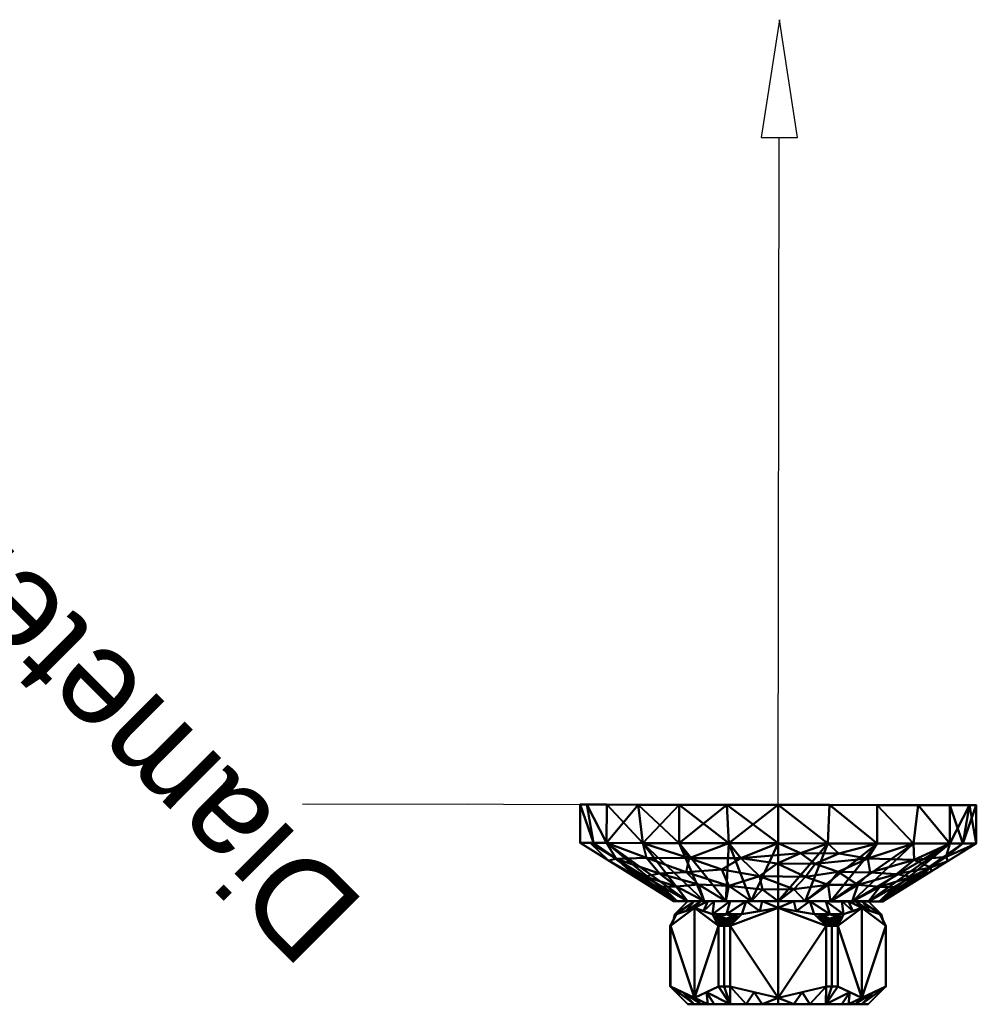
# Model space of a CAD drawing. Header units: millimetres. Extents: x -206 to 140, y -177 to 122.
# Tile 256 of 256: x -43 to 106, y -31 to 122. Entities that reach past the tile are written whole.
import ezdxf

# ---------------------------------------------------------------- set-up
doc = ezdxf.new("R2010")
doc.units = ezdxf.units.MM
doc.layers.add('A-GENM', color=13, linetype='Continuous', lineweight=30)
doc.styles.add('Arial', font='arial.ttf', dxfattribs={"height": 14.6304})

# ---------------------------------------------------------------- blocks, each defined once
blk = doc.blocks.new('MODEL - MODEL-3833-View 1')
at = {"layer": 'A-GENM', "lineweight": 40}
mesh = blk.add_polyface(dxfattribs=at)
corners = [(105.77, 50.09), (105.78, 56.05), (104.73, 56.05, 7.96), (101.66, 56.06, 15.38), (96.77, 56.06, 21.75), (90.4, 56.08, 26.64), (82.98, 56.09, 29.71), (75.02, 56.1, 30.76), (67.06, 56.11, 29.71), (59.65, 56.12, 26.64), (53.28, 56.13, 21.75), (48.39, 56.14, 15.38), (45.32, 56.15, 7.96), (44.27, 56.15), (44.26, 50.18), (48.38, 50.18, 15.38), (59.64, 50.16, 26.64), (75.01, 50.13, 30.76), (90.39, 50.11, 26.64), (101.65, 50.09, 15.38), (46.32, 50.18, 7.69), (67.33, 50.15, 28.7), (54.01, 50.17, 21.01), (96.02, 50.1, 21.01), (103.71, 50.09, 7.69), (82.7, 50.12, 28.7)]
mesh.append_faces([[corners[k] for k in face] for face in [(20, 13, 14), (2, 0, 1)]], dxfattribs={"vtx0": -1})
mesh.append_faces([[corners[k] for k in face] for face in [(9, 21, 8), (22, 11, 15), (21, 9, 16), (23, 5, 18), (13, 20, 12), (11, 22, 10), (3, 24, 2), (25, 7, 17), (24, 3, 19), (7, 25, 6), (5, 23, 4)]], dxfattribs={"vtx0": -1, "vtx1": -1})
mesh.append_faces([[corners[k] for k in face] for face in [(15, 11, 12), (19, 3, 4), (18, 5, 6)]], dxfattribs={"vtx0": -1, "vtx2": -1})
mesh.append_faces([[corners[k] for k in face] for face in [(7, 8, 17), (9, 10, 16), (20, 15, 12), (23, 19, 4), (22, 16, 10), (21, 17, 8), (24, 0, 2), (25, 18, 6)]], dxfattribs={"vtx1": -1, "vtx2": -1})
mesh = blk.add_polyface(dxfattribs=at)
corners = [(105.77, 50.09), (101.65, 50.1, -15.38), (90.39, 50.11, -26.64), (75.01, 50.13, -30.76), (59.64, 50.16, -26.64), (48.38, 50.18, -15.38), (44.26, 50.18), (44.27, 56.15), (45.32, 56.15, -7.96), (48.39, 56.14, -15.38), (53.28, 56.13, -21.75), (59.65, 56.12, -26.64), (67.06, 56.11, -29.71), (75.02, 56.1, -30.76), (82.98, 56.09, -29.71), (90.4, 56.08, -26.64), (96.77, 56.06, -21.75), (101.66, 56.06, -15.38), (104.73, 56.05, -7.96), (105.78, 56.05), (103.71, 50.09, -7.69), (82.7, 50.12, -28.7), (96.02, 50.1, -21.01), (67.33, 50.15, -28.7), (54.01, 50.17, -21.01), (46.32, 50.18, -7.69)]
mesh.append_faces([[corners[k] for k in face] for face in [(20, 19, 0)]], dxfattribs={"vtx0": -1})
mesh.append_faces([[corners[k] for k in face] for face in [(15, 2, 14), (2, 15, 22), (19, 20, 18), (24, 11, 4), (13, 23, 12), (23, 13, 3), (11, 24, 10), (8, 25, 7)]], dxfattribs={"vtx0": -1, "vtx1": -1})
mesh.append_faces([[corners[k] for k in face] for face in [(1, 17, 18), (13, 21, 3), (14, 2, 21), (16, 1, 22), (4, 11, 12), (5, 9, 10), (5, 8, 9), (8, 5, 25)]], dxfattribs={"vtx0": -1, "vtx2": -1})
mesh.append_faces([[corners[k] for k in face] for face in [(6, 7, 25)]], dxfattribs={"vtx1": -1})
mesh.append_faces([[corners[k] for k in face] for face in [(13, 14, 21), (16, 17, 1), (23, 4, 12), (15, 16, 22), (24, 5, 10), (20, 1, 18)]], dxfattribs={"vtx1": -1, "vtx2": -1})
mesh = blk.add_polyface(dxfattribs=at)
corners = [(44.27, 56.15), (45.32, 56.15, 7.96), (48.39, 56.14, 15.38), (53.28, 56.13, 21.75), (59.65, 56.12, 26.64), (67.06, 56.11, 29.71), (75.02, 56.1, 30.76), (82.98, 56.09, 29.71), (90.4, 56.08, 26.64), (96.77, 56.06, 21.75), (101.66, 56.06, 15.38), (104.73, 56.05, 7.96), (105.78, 56.05), (104.73, 56.05, -7.96), (101.66, 56.06, -15.38), (96.77, 56.06, -21.75), (90.4, 56.08, -26.64), (82.98, 56.09, -29.71), (75.02, 56.1, -30.76), (67.06, 56.11, -29.71), (59.65, 56.12, -26.64), (53.28, 56.13, -21.75), (48.39, 56.14, -15.38), (45.32, 56.15, -7.96)]
mesh.append_faces([[corners[k] for k in face] for face in [(18, 16, 17), (4, 2, 3), (10, 8, 9)]], dxfattribs={"vtx0": -1})
mesh.append_faces([[corners[k] for k in face] for face in [(19, 22, 18), (16, 18, 15), (7, 2, 6), (8, 10, 7)]], dxfattribs={"vtx0": -1, "vtx1": -1})
mesh.append_faces([[corners[k] for k in face] for face in [(10, 18, 22), (12, 14, 18), (22, 2, 7), (4, 6, 2), (7, 10, 22)]], dxfattribs={"vtx0": -1, "vtx1": -1, "vtx2": -1})
mesh.append_faces([[corners[k] for k in face] for face in [(19, 21, 22), (18, 14, 15), (18, 11, 12)]], dxfattribs={"vtx0": -1, "vtx2": -1})
mesh.append_faces([[corners[k] for k in face] for face in [(13, 14, 12), (0, 1, 23)]], dxfattribs={"vtx1": -1})
mesh.append_faces([[corners[k] for k in face] for face in [(10, 11, 18)]], dxfattribs={"vtx1": -1, "vtx2": -1})
mesh.append_faces([[corners[k] for k in face] for face in [(22, 23, 1, 2)]], dxfattribs={"vtx1": -1, "vtx3": -1})
mesh.append_faces([[corners[k] for k in face] for face in [(19, 20, 21), (4, 5, 6)]], dxfattribs={"vtx2": -1})
mesh = blk.add_polyface(dxfattribs=at)
corners = [(91.24, 41.11), (90.69, 41.11, -4.2), (89.06, 41.11, -8.12), (86.48, 41.11, -11.48), (83.12, 41.12, -14.06), (79.2, 41.13, -15.69), (75, 41.13, -16.24), (70.8, 41.14, -15.69), (66.88, 41.15, -14.06), (63.52, 41.15, -11.48), (60.94, 41.16, -8.12), (59.31, 41.16, -4.2), (58.76, 41.16), (44.26, 50.18), (48.38, 50.18, -15.38), (59.64, 50.16, -26.64), (75.01, 50.13, -30.76), (90.39, 50.11, -26.64), (101.65, 50.1, -15.38), (105.77, 50.09), (60.71, 45.66, -18.65), (89.3, 45.61, -18.65), (48.66, 47.44), (101.36, 47.36), (54.31, 44.97, -8.51), (95.7, 44.91, -8.51), (72.13, 45.04, -22.35), (82.77, 43.68, -18.84), (59.2, 43.44, -12.12), (90.81, 43.39, -12.12), (67.36, 43.51, -18.54), (80.74, 46.92, -24.93), (53.71, 44.3), (96.3, 44.23), (77.46, 43.01, -19.12), (72.56, 42.95, -19), (79.24, 44.94, -21.99), (84.34, 45.7, -21.71), (88.95, 47.79, -23.14), (96.12, 47.56, -16.26), (101.11, 48.03, -8.44), (45.83, 50.18, -5.86), (49.87, 47.73, -9.3), (54.55, 47.89, -17.74), (56.24, 42.73), (55.46, 43.51, -4.37), (93.77, 42.67), (94.55, 43.45, -4.37), (82.7, 50.12, -28.7), (78.49, 48.58, -28.05), (69.21, 47.85, -26.43), (74.85, 47.02, -25.74), (84.42, 48.56, -26.63), (61.2, 47.83, -23.19), (66.27, 46.07, -22.54), (52.68, 45.16, -3.96), (51.19, 45.87), (97.34, 45.09, -3.96), (98.67, 46.4, -7.37), (98.83, 45.8), (57.05, 43.36, -8.29), (92.96, 43.3, -8.29), (56.61, 45.42, -13.95), (93.41, 45.36, -13.95), (87.38, 43.67, -16.18), (62.65, 43.71, -16.18), (96.02, 50.1, -21.01), (103.71, 50.09, -7.69), (54.01, 50.17, -21.01), (67.33, 50.15, -28.7)]
mesh.append_faces([[corners[k] for k in face] for face in [(41, 22, 13)]], dxfattribs={"vtx0": -1})
mesh.append_faces([[corners[k] for k in face] for face in [(17, 52, 48), (6, 34, 5), (23, 40, 19), (32, 45, 44), (48, 49, 16), (2, 61, 1), (15, 53, 68)]], dxfattribs={"vtx0": -1, "vtx1": -1})
mesh.append_faces([[corners[k] for k in face] for face in [(39, 38, 66), (26, 30, 54), (18, 40, 39), (42, 55, 22), (1, 61, 47), (31, 51, 49), (31, 37, 36), (28, 60, 24), (43, 68, 53), (47, 57, 33), (7, 30, 35), (20, 30, 65), (25, 47, 61), (25, 29, 63), (14, 43, 42), (26, 36, 34), (8, 65, 30), (53, 50, 54), (45, 32, 55), (60, 45, 24), (34, 27, 5), (62, 65, 28), (64, 29, 3), (37, 21, 64), (31, 38, 37), (51, 50, 49), (27, 34, 36), (55, 24, 45), (57, 47, 25), (26, 34, 35), (6, 35, 34), (26, 35, 30), (37, 64, 27), (51, 31, 36), (36, 37, 27), (21, 37, 38), (39, 21, 38), (52, 49, 48), (64, 21, 63), (58, 57, 25), (58, 63, 39), (41, 42, 22), (62, 28, 24), (24, 42, 62), (53, 20, 43), (45, 11, 44), (29, 25, 61), (47, 46, 1), (50, 16, 49), (38, 31, 52), (51, 26, 50), (26, 51, 36), (49, 52, 31), (38, 52, 17), (20, 53, 54), (69, 50, 53), (20, 54, 30), (54, 50, 26), (24, 55, 42), (40, 23, 58), (58, 59, 57), (40, 58, 39), (45, 60, 11), (60, 28, 10), (61, 2, 29), (62, 43, 20), (43, 62, 42), (25, 63, 58), (63, 21, 39), (27, 64, 4), (29, 64, 63), (20, 65, 62), (9, 28, 65)]], dxfattribs={"vtx0": -1, "vtx1": -1, "vtx2": -1})
mesh.append_faces([[corners[k] for k in face] for face in [(27, 4, 5), (29, 2, 3), (38, 17, 66), (64, 3, 4), (42, 41, 14), (60, 10, 11), (47, 33, 46), (55, 32, 56), (40, 18, 67), (43, 14, 68)]], dxfattribs={"vtx0": -1, "vtx2": -1})
mesh.append_faces([[corners[k] for k in face] for face in [(12, 44, 11)]], dxfattribs={"vtx1": -1})
mesh.append_faces([[corners[k] for k in face] for face in [(7, 8, 30), (9, 10, 28), (6, 7, 35), (67, 19, 40), (8, 9, 65), (15, 69, 53), (69, 16, 50), (56, 22, 55), (23, 59, 58), (59, 33, 57), (66, 18, 39)]], dxfattribs={"vtx1": -1, "vtx2": -1})
mesh.append_faces([[corners[k] for k in face] for face in [(46, 0, 1)]], dxfattribs={"vtx2": -1})
mesh = blk.add_polyface(dxfattribs=at)
corners = [(91.24, 41.11), (105.77, 50.09), (101.65, 50.09, 15.38), (90.39, 50.11, 26.64), (75.01, 50.13, 30.76), (59.64, 50.16, 26.64), (48.38, 50.18, 15.38), (44.26, 50.18), (58.76, 41.16), (59.31, 41.16, 4.2), (60.94, 41.16, 8.12), (63.52, 41.15, 11.48), (66.88, 41.15, 14.06), (70.8, 41.14, 15.69), (75, 41.13, 16.24), (79.2, 41.13, 15.69), (83.12, 41.12, 14.06), (86.48, 41.11, 11.48), (89.06, 41.11, 8.12), (90.69, 41.11, 4.2), (46.32, 50.18, 7.69), (54.01, 50.17, 21.01), (67.33, 50.15, 28.7), (82.7, 50.12, 28.7), (96.02, 50.1, 21.01), (103.71, 50.09, 7.69)]
mesh.append_faces([[corners[k] for k in face] for face in [(8, 20, 7), (25, 0, 1)]], dxfattribs={"vtx0": -1})
mesh.append_faces([[corners[k] for k in face] for face in [(17, 24, 16), (0, 25, 19), (4, 14, 23), (18, 2, 17)]], dxfattribs={"vtx0": -1, "vtx1": -1})
mesh.append_faces([[corners[k] for k in face] for face in [(17, 2, 24), (22, 12, 13), (10, 21, 6), (21, 10, 11), (20, 8, 9), (5, 11, 12), (4, 13, 14), (12, 22, 5), (9, 6, 20), (11, 5, 21), (3, 15, 16), (13, 4, 22), (2, 18, 19), (15, 3, 23)]], dxfattribs={"vtx0": -1, "vtx2": -1})
mesh.append_faces([[corners[k] for k in face] for face in [(9, 10, 6), (24, 3, 16), (25, 2, 19), (14, 15, 23)]], dxfattribs={"vtx1": -1, "vtx2": -1})
mesh = blk.add_polyface(dxfattribs=at)
corners = [(58.28, 27.88, -1.04), (58.28, 37.34, -1.04), (59.2, 39.11, -2.63), (62.01, 40.13, -7.5), (64.82, 39.11, -12.37), (65.74, 37.34, -13.96), (65.74, 27.88, -13.96), (62.01, 26.13, -7.5)]
mesh.append_faces([[corners[k] for k in face] for face in [(1, 7, 0)]], dxfattribs={"vtx0": -1})
mesh.append_faces([[corners[k] for k in face] for face in [(5, 7, 3), (1, 3, 7)]], dxfattribs={"vtx0": -1, "vtx1": -1, "vtx2": -1})
mesh.append_faces([[corners[k] for k in face] for face in [(6, 7, 5), (2, 3, 1)]], dxfattribs={"vtx1": -1})
mesh.append_faces([[corners[k] for k in face] for face in [(3, 4, 5)]], dxfattribs={"vtx2": -1})
mesh = blk.add_polyface(dxfattribs=at)
corners = [(65.74, 27.88, 13.96), (65.74, 37.34, 13.96), (64.82, 39.11, 12.37), (62.01, 40.13, 7.5), (59.2, 39.11, 2.63), (58.28, 37.34, 1.04), (58.28, 27.88, 1.04), (62.01, 26.13, 7.5)]
mesh.append_faces([[corners[k] for k in face] for face in [(1, 7, 0)]], dxfattribs={"vtx0": -1})
mesh.append_faces([[corners[k] for k in face] for face in [(5, 7, 3), (1, 3, 7)]], dxfattribs={"vtx0": -1, "vtx1": -1, "vtx2": -1})
mesh.append_faces([[corners[k] for k in face] for face in [(6, 7, 5), (2, 3, 1)]], dxfattribs={"vtx1": -1})
mesh.append_faces([[corners[k] for k in face] for face in [(3, 4, 5)]], dxfattribs={"vtx2": -1})
mesh = blk.add_polyface(dxfattribs=at)
corners = [(58.76, 41.16), (59.31, 41.16, -4.2), (60.94, 41.16, -8.12), (63.52, 41.15, -11.48), (66.88, 41.15, -14.06), (70.8, 41.14, -15.69), (75, 41.13, -16.24), (79.2, 41.13, -15.69), (83.12, 41.12, -14.06), (86.48, 41.11, -11.48), (89.06, 41.11, -8.12), (90.69, 41.11, -4.2), (91.24, 41.11), (90.69, 41.11, 4.2), (89.06, 41.11, 8.12), (86.48, 41.11, 11.48), (83.12, 41.12, 14.06), (79.2, 41.13, 15.69), (75, 41.13, 16.24), (70.8, 41.14, 15.69), (66.88, 41.15, 14.06), (63.52, 41.15, 11.48), (60.94, 41.16, 8.12), (59.31, 41.16, 4.2)]
mesh.append_faces([[corners[k] for k in face] for face in [(23, 21, 22), (19, 17, 18), (16, 14, 15), (7, 5, 6), (12, 10, 11), (9, 7, 8)]], dxfattribs={"vtx0": -1})
mesh.append_faces([[corners[k] for k in face] for face in [(20, 16, 19), (10, 12, 9)]], dxfattribs={"vtx0": -1, "vtx1": -1})
mesh.append_faces([[corners[k] for k in face] for face in [(9, 16, 20), (14, 16, 12), (9, 20, 0), (5, 9, 0), (12, 16, 9), (5, 7, 9)]], dxfattribs={"vtx0": -1, "vtx1": -1, "vtx2": -1})
mesh.append_faces([[corners[k] for k in face] for face in [(0, 20, 21), (19, 16, 17), (0, 4, 5), (3, 0, 1)]], dxfattribs={"vtx0": -1, "vtx2": -1})
mesh.append_faces([[corners[k] for k in face] for face in [(13, 14, 12)]], dxfattribs={"vtx1": -1})
mesh.append_faces([[corners[k] for k in face] for face in [(23, 0, 21), (3, 4, 0)]], dxfattribs={"vtx1": -1, "vtx2": -1})
mesh.append_faces([[corners[k] for k in face] for face in [(1, 2, 3)]], dxfattribs={"vtx2": -1})
mesh = blk.add_polyface(dxfattribs=at)
corners = [(89, 41.13), (84.9, 41.13, 9.9), (75, 41.13, 14), (65.1, 41.13, 9.9), (61, 41.13), (58.98, 39.11), (59.04, 39.11, 1.32), (59.2, 39.11, 2.63), (62.01, 40.13, 7.5), (64.82, 39.11, 12.37), (66.99, 39.11, 13.87), (69.38, 39.11, 15), (75, 40.13, 15), (80.62, 39.11, 15), (83.01, 39.11, 13.87), (85.18, 39.11, 12.37), (87.99, 40.13, 7.5), (90.8, 39.11, 2.63), (90.96, 39.11, 1.32), (91.02, 39.11), (86.95, 41.13, 4.95), (79.95, 41.13, 11.95), (70.05, 41.13, 11.95), (63.05, 41.13, 4.95), (85.92, 41.13, 7.42), (64.08, 41.13, 7.42), (77.47, 41.13, 12.97), (77.81, 39.62, 15), (72.19, 39.62, 15), (72.53, 41.13, 12.97), (89.39, 39.62, 5.07), (60.6, 39.62, 5.07), (87.97, 41.13, 2.47), (62.03, 41.13, 2.47), (86.59, 39.62, 9.93), (82.42, 41.13, 10.92), (67.58, 41.13, 10.92), (63.41, 39.62, 9.93)]
mesh.append_faces([[corners[k] for k in face] for face in [(0, 18, 19)]], dxfattribs={"vtx0": -1})
mesh.append_faces([[corners[k] for k in face] for face in [(1, 34, 24), (32, 18, 0), (17, 32, 30), (15, 35, 14), (34, 1, 15), (14, 21, 13), (12, 29, 28), (26, 27, 21), (35, 15, 1), (4, 6, 33), (11, 22, 10), (25, 37, 3), (16, 24, 34)]], dxfattribs={"vtx0": -1, "vtx1": -1})
mesh.append_faces([[corners[k] for k in face] for face in [(26, 12, 27), (31, 23, 33), (10, 22, 36), (21, 27, 13), (22, 11, 28), (12, 2, 29), (20, 16, 30), (8, 25, 23), (28, 29, 22), (9, 36, 3), (16, 20, 24), (33, 6, 7)]], dxfattribs={"vtx0": -1, "vtx2": -1})
mesh.append_faces([[corners[k] for k in face] for face in [(5, 6, 4)]], dxfattribs={"vtx1": -1})
mesh.append_faces([[corners[k] for k in face] for face in [(7, 31, 33), (26, 2, 12), (37, 9, 3), (8, 37, 25), (9, 10, 36), (17, 18, 32), (35, 21, 14), (32, 20, 30), (31, 8, 23)]], dxfattribs={"vtx1": -1, "vtx2": -1})
mesh = blk.add_polyface(dxfattribs=at)
corners = [(61, 41.13), (65.1, 41.13, -9.9), (75, 41.13, -14), (84.9, 41.13, -9.9), (89, 41.13), (91.02, 39.11), (90.96, 39.11, -1.32), (90.8, 39.11, -2.63), (87.99, 40.13, -7.5), (85.18, 39.11, -12.37), (83.01, 39.11, -13.87), (80.62, 39.11, -15), (75, 40.13, -15), (69.38, 39.11, -15), (66.99, 39.11, -13.87), (64.82, 39.11, -12.37), (62.01, 40.13, -7.5), (59.2, 39.11, -2.63), (59.04, 39.11, -1.32), (58.98, 39.11), (63.05, 41.13, -4.95), (70.05, 41.13, -11.95), (79.95, 41.13, -11.95), (86.95, 41.13, -4.95), (64.08, 41.13, -7.42), (85.92, 41.13, -7.42), (72.53, 41.13, -12.97), (72.19, 39.62, -15), (77.81, 39.62, -15), (77.47, 41.13, -12.97), (60.61, 39.62, -5.07), (89.4, 39.62, -5.07), (62.03, 41.13, -2.47), (87.97, 41.13, -2.47), (63.41, 39.62, -9.93), (67.58, 41.13, -10.92), (82.42, 41.13, -10.92), (86.59, 39.62, -9.93)]
mesh.append_faces([[corners[k] for k in face] for face in [(0, 18, 19)]], dxfattribs={"vtx0": -1})
mesh.append_faces([[corners[k] for k in face] for face in [(1, 34, 24), (32, 18, 0), (17, 32, 30), (12, 29, 28), (15, 35, 14), (35, 15, 1), (26, 27, 21), (4, 6, 33), (11, 22, 10), (25, 37, 3), (16, 24, 34)]], dxfattribs={"vtx0": -1, "vtx1": -1})
mesh.append_faces([[corners[k] for k in face] for face in [(22, 11, 28), (31, 23, 33), (10, 22, 36), (8, 25, 23), (21, 27, 13), (20, 16, 30), (12, 2, 29), (16, 20, 24), (21, 13, 14), (28, 29, 22), (9, 36, 3), (26, 12, 27), (33, 6, 7)]], dxfattribs={"vtx0": -1, "vtx2": -1})
mesh.append_faces([[corners[k] for k in face] for face in [(5, 6, 4)]], dxfattribs={"vtx1": -1})
mesh.append_faces([[corners[k] for k in face] for face in [(7, 31, 33), (15, 34, 1), (37, 9, 3), (26, 2, 12), (8, 37, 25), (9, 10, 36), (17, 18, 32), (35, 21, 14), (32, 20, 30), (31, 8, 23)]], dxfattribs={"vtx1": -1, "vtx2": -1})
mesh = blk.add_polyface(dxfattribs=at)
corners = [(89, 41.13), (84.9, 41.13, -9.9), (75, 41.13, -14), (65.1, 41.13, -9.9), (61, 41.13), (65.1, 41.13, 9.9), (75, 41.13, 14), (84.9, 41.13, 9.9)]
mesh.append_faces([[corners[k] for k in face] for face in [(6, 7, 4, 5)]], dxfattribs={"vtx1": -1})
mesh.append_faces([[corners[k] for k in face] for face in [(0, 1, 2, 7)]], dxfattribs={"vtx2": -1})
mesh.append_faces([[corners[k] for k in face] for face in [(2, 3, 4, 7)]], dxfattribs={"vtx2": -1, "vtx3": -1})
mesh = blk.add_polyface(dxfattribs=at)
corners = [(67.55, 27.88, -15), (67.55, 37.34, -15), (69.38, 39.11, -15), (75, 40.13, -15), (80.62, 39.11, -15), (82.45, 37.34, -15), (82.45, 27.88, -15), (75, 26.13, -15)]
mesh.append_faces([[corners[k] for k in face] for face in [(1, 7, 0)]], dxfattribs={"vtx0": -1})
mesh.append_faces([[corners[k] for k in face] for face in [(3, 7, 1, 2)]], dxfattribs={"vtx0": -1, "vtx1": -1})
mesh.append_faces([[corners[k] for k in face] for face in [(3, 4, 5)]], dxfattribs={"vtx2": -1})
mesh.append_faces([[corners[k] for k in face] for face in [(5, 6, 7, 3)]], dxfattribs={"vtx2": -1, "vtx3": -1})
mesh = blk.add_polyface(dxfattribs=at)
corners = [(82.45, 27.88, 15), (82.45, 37.34, 15), (80.62, 39.11, 15), (75, 40.13, 15), (69.38, 39.11, 15), (67.55, 37.34, 15), (67.55, 27.88, 15), (75, 26.13, 15)]
mesh.append_faces([[corners[k] for k in face] for face in [(1, 7, 0)]], dxfattribs={"vtx0": -1})
mesh.append_faces([[corners[k] for k in face] for face in [(3, 7, 1, 2)]], dxfattribs={"vtx0": -1, "vtx1": -1})
mesh.append_faces([[corners[k] for k in face] for face in [(3, 4, 5)]], dxfattribs={"vtx2": -1})
mesh.append_faces([[corners[k] for k in face] for face in [(5, 6, 7, 3)]], dxfattribs={"vtx2": -1, "vtx3": -1})
mesh = blk.add_polyface(dxfattribs=at)
corners = [(84.26, 27.88, -13.96), (84.26, 37.34, -13.96), (85.18, 39.11, -12.37), (87.99, 40.13, -7.5), (90.8, 39.11, -2.63), (91.72, 37.34, -1.04), (91.72, 27.88, -1.04), (87.99, 26.13, -7.5)]
mesh.append_faces([[corners[k] for k in face] for face in [(1, 7, 0)]], dxfattribs={"vtx0": -1})
mesh.append_faces([[corners[k] for k in face] for face in [(5, 7, 3), (1, 3, 7)]], dxfattribs={"vtx0": -1, "vtx1": -1, "vtx2": -1})
mesh.append_faces([[corners[k] for k in face] for face in [(6, 7, 5), (2, 3, 1)]], dxfattribs={"vtx1": -1})
mesh.append_faces([[corners[k] for k in face] for face in [(3, 4, 5)]], dxfattribs={"vtx2": -1})
mesh = blk.add_polyface(dxfattribs=at)
corners = [(91.72, 27.88, 1.04), (91.72, 37.34, 1.04), (90.8, 39.11, 2.63), (87.99, 40.13, 7.5), (85.18, 39.11, 12.37), (84.26, 37.34, 13.96), (84.26, 27.88, 13.96), (87.99, 26.13, 7.5)]
mesh.append_faces([[corners[k] for k in face] for face in [(1, 7, 0)]], dxfattribs={"vtx0": -1})
mesh.append_faces([[corners[k] for k in face] for face in [(5, 7, 3), (1, 3, 7)]], dxfattribs={"vtx0": -1, "vtx1": -1, "vtx2": -1})
mesh.append_faces([[corners[k] for k in face] for face in [(6, 7, 5), (2, 3, 1)]], dxfattribs={"vtx1": -1})
mesh.append_faces([[corners[k] for k in face] for face in [(3, 4, 5)]], dxfattribs={"vtx2": -1})
mesh = blk.add_polyface(dxfattribs=at)
corners = [(58.28, 37.34, -1.04), (58.25, 37.34), (58.28, 37.34, 1.04), (59.2, 39.11, 2.63), (59.04, 39.11, 1.32), (58.98, 39.11), (59.04, 39.11, -1.32), (59.2, 39.11, -2.63), (58.79, 38.31, 1.92), (58.74, 38.23, -1.84), (58.49, 37.74, -1.4), (58.53, 37.83, 1.48), (58.66, 38.07, 1.7)]
mesh.append_faces([[corners[k] for k in face] for face in [(1, 10, 0)]], dxfattribs={"vtx0": -1})
mesh.append_faces([[corners[k] for k in face] for face in [(5, 8, 4), (10, 12, 9)]], dxfattribs={"vtx0": -1, "vtx1": -1})
mesh.append_faces([[corners[k] for k in face] for face in [(1, 11, 10), (9, 8, 5)]], dxfattribs={"vtx0": -1, "vtx1": -1, "vtx2": -1})
mesh.append_faces([[corners[k] for k in face] for face in [(9, 5, 6), (9, 12, 8)]], dxfattribs={"vtx0": -1, "vtx2": -1})
mesh.append_faces([[corners[k] for k in face] for face in [(3, 4, 8), (7, 9, 6)]], dxfattribs={"vtx1": -1})
mesh.append_faces([[corners[k] for k in face] for face in [(11, 12, 10)]], dxfattribs={"vtx1": -1, "vtx2": -1})
mesh.append_faces([[corners[k] for k in face] for face in [(1, 2, 11)]], dxfattribs={"vtx2": -1})
mesh = blk.add_polyface(dxfattribs=at)
corners = [(69.38, 39.11, -15), (67.55, 37.34, -15), (66.62, 37.34, -14.51), (65.74, 37.34, -13.96), (64.82, 39.11, -12.37), (66.99, 39.11, -13.87), (68.55, 38.31, -15), (65.28, 38.23, -13.16), (65.03, 38.71, -12.73), (65.53, 37.74, -13.6), (68.05, 37.83, -15), (67.75, 37.54, -15)]
mesh.append_faces([[corners[k] for k in face] for face in [(2, 11, 1)]], dxfattribs={"vtx0": -1})
mesh.append_faces([[corners[k] for k in face] for face in [(7, 10, 9), (10, 7, 6)]], dxfattribs={"vtx0": -1, "vtx1": -1})
mesh.append_faces([[corners[k] for k in face] for face in [(9, 11, 2), (6, 8, 5)]], dxfattribs={"vtx0": -1, "vtx1": -1, "vtx2": -1})
mesh.append_faces([[corners[k] for k in face] for face in [(9, 10, 11)]], dxfattribs={"vtx0": -1, "vtx2": -1})
mesh.append_faces([[corners[k] for k in face] for face in [(7, 8, 6)]], dxfattribs={"vtx1": -1, "vtx2": -1})
mesh.append_faces([[corners[k] for k in face] for face in [(2, 3, 9), (5, 0, 6), (8, 4, 5)]], dxfattribs={"vtx2": -1})
mesh = blk.add_polyface(dxfattribs=at)
corners = [(64.82, 39.11, 12.37), (65.74, 37.34, 13.96), (66.62, 37.34, 14.51), (67.55, 37.34, 15), (69.38, 39.11, 15), (66.99, 39.11, 13.87), (65.23, 38.31, 13.08), (68.46, 38.23, 15), (68.97, 38.71, 15), (67.96, 37.74, 15), (65.49, 37.83, 13.52), (65.63, 37.54, 13.78)]
mesh.append_faces([[corners[k] for k in face] for face in [(2, 11, 1)]], dxfattribs={"vtx0": -1})
mesh.append_faces([[corners[k] for k in face] for face in [(7, 10, 9), (10, 7, 6)]], dxfattribs={"vtx0": -1, "vtx1": -1})
mesh.append_faces([[corners[k] for k in face] for face in [(6, 8, 5), (9, 11, 2)]], dxfattribs={"vtx0": -1, "vtx1": -1, "vtx2": -1})
mesh.append_faces([[corners[k] for k in face] for face in [(9, 10, 11)]], dxfattribs={"vtx0": -1, "vtx2": -1})
mesh.append_faces([[corners[k] for k in face] for face in [(7, 8, 6)]], dxfattribs={"vtx1": -1, "vtx2": -1})
mesh.append_faces([[corners[k] for k in face] for face in [(2, 3, 9), (5, 0, 6), (8, 4, 5)]], dxfattribs={"vtx2": -1})
mesh = blk.add_polyface(dxfattribs=at)
corners = [(85.18, 39.11, -12.37), (84.26, 37.34, -13.96), (83.37, 37.34, -14.51), (82.45, 37.34, -15), (80.62, 39.11, -15), (83.01, 39.11, -13.87), (84.77, 38.31, -13.08), (81.54, 38.23, -15), (81.03, 38.71, -15), (82.04, 37.74, -15), (84.51, 37.83, -13.52), (84.37, 37.54, -13.78)]
mesh.append_faces([[corners[k] for k in face] for face in [(2, 11, 1)]], dxfattribs={"vtx0": -1})
mesh.append_faces([[corners[k] for k in face] for face in [(7, 10, 9), (10, 7, 6)]], dxfattribs={"vtx0": -1, "vtx1": -1})
mesh.append_faces([[corners[k] for k in face] for face in [(6, 8, 5), (9, 11, 2)]], dxfattribs={"vtx0": -1, "vtx1": -1, "vtx2": -1})
mesh.append_faces([[corners[k] for k in face] for face in [(9, 10, 11)]], dxfattribs={"vtx0": -1, "vtx2": -1})
mesh.append_faces([[corners[k] for k in face] for face in [(7, 8, 6)]], dxfattribs={"vtx1": -1, "vtx2": -1})
mesh.append_faces([[corners[k] for k in face] for face in [(2, 3, 9), (5, 0, 6), (8, 4, 5)]], dxfattribs={"vtx2": -1})
mesh = blk.add_polyface(dxfattribs=at)
corners = [(84.26, 37.34, 13.96), (85.18, 39.11, 12.37), (83.01, 39.11, 13.87), (80.62, 39.11, 15), (82.45, 37.34, 15), (83.37, 37.34, 14.51), (81.45, 38.31, 15), (84.72, 38.23, 13.16), (84.97, 38.71, 12.73), (84.47, 37.74, 13.6), (81.95, 37.83, 15), (82.25, 37.54, 15)]
mesh.append_faces([[corners[k] for k in face] for face in [(5, 11, 4)]], dxfattribs={"vtx0": -1})
mesh.append_faces([[corners[k] for k in face] for face in [(7, 10, 9), (10, 7, 6)]], dxfattribs={"vtx0": -1, "vtx1": -1})
mesh.append_faces([[corners[k] for k in face] for face in [(6, 8, 2), (9, 11, 5)]], dxfattribs={"vtx0": -1, "vtx1": -1, "vtx2": -1})
mesh.append_faces([[corners[k] for k in face] for face in [(9, 10, 11)]], dxfattribs={"vtx0": -1, "vtx2": -1})
mesh.append_faces([[corners[k] for k in face] for face in [(7, 8, 6)]], dxfattribs={"vtx1": -1, "vtx2": -1})
mesh.append_faces([[corners[k] for k in face] for face in [(5, 0, 9), (2, 3, 6), (8, 1, 2)]], dxfattribs={"vtx2": -1})
mesh = blk.add_polyface(dxfattribs=at)
corners = [(90.8, 39.11, -2.63), (90.96, 39.11, -1.32), (91.02, 39.11), (90.96, 39.11, 1.32), (90.8, 39.11, 2.63), (91.72, 37.34, 1.04), (91.75, 37.34), (91.72, 37.34, -1.04), (91.21, 38.31, 1.92), (91.26, 38.23, -1.84), (91.51, 37.74, -1.4), (91.47, 37.83, 1.48), (91.61, 37.54, 1.22)]
mesh.append_faces([[corners[k] for k in face] for face in [(6, 12, 5)]], dxfattribs={"vtx0": -1})
mesh.append_faces([[corners[k] for k in face] for face in [(11, 9, 8), (9, 11, 10)]], dxfattribs={"vtx0": -1, "vtx1": -1})
mesh.append_faces([[corners[k] for k in face] for face in [(9, 2, 8), (10, 12, 6)]], dxfattribs={"vtx0": -1, "vtx1": -1, "vtx2": -1})
mesh.append_faces([[corners[k] for k in face] for face in [(9, 1, 2), (10, 11, 12)]], dxfattribs={"vtx0": -1, "vtx2": -1})
mesh.append_faces([[corners[k] for k in face] for face in [(0, 1, 9)]], dxfattribs={"vtx1": -1})
mesh.append_faces([[corners[k] for k in face] for face in [(2, 3, 8)]], dxfattribs={"vtx1": -1, "vtx2": -1})
mesh.append_faces([[corners[k] for k in face] for face in [(3, 4, 8), (6, 7, 10)]], dxfattribs={"vtx2": -1})
mesh = blk.add_polyface(dxfattribs=at)
corners = [(58.28, 27.88, -1.04), (58.26, 27.88, -0.52), (58.25, 27.88), (58.26, 27.88, 0.52), (58.28, 27.88, 1.04), (58.28, 37.34, 1.04), (58.25, 37.34), (58.28, 37.34, -1.04)]
mesh.append_faces([[corners[k] for k in face] for face in [(6, 2, 3), (6, 1, 2), (1, 6, 7)]], dxfattribs={"vtx0": -1, "vtx2": -1})
mesh.append_faces([[corners[k] for k in face] for face in [(0, 1, 7)]], dxfattribs={"vtx1": -1})
mesh.append_faces([[corners[k] for k in face] for face in [(5, 6, 3)]], dxfattribs={"vtx1": -1, "vtx2": -1})
mesh.append_faces([[corners[k] for k in face] for face in [(3, 4, 5)]], dxfattribs={"vtx2": -1})
mesh = blk.add_polyface(dxfattribs=at)
corners = [(67.55, 37.34, -15), (67.55, 27.88, -15), (66.62, 27.88, -14.51), (65.74, 27.88, -13.96), (65.74, 37.34, -13.96), (66.62, 37.34, -14.51)]
mesh.append_faces([[corners[k] for k in face] for face in [(3, 4, 5, 2), (0, 1, 2, 5)]], dxfattribs={"vtx2": -1})
mesh = blk.add_polyface(dxfattribs=at)
corners = [(65.74, 37.34, 13.96), (65.74, 27.88, 13.96), (66.62, 27.88, 14.51), (67.55, 27.88, 15), (67.55, 37.34, 15), (66.62, 37.34, 14.51)]
mesh.append_faces([[corners[k] for k in face] for face in [(3, 4, 5, 2), (0, 1, 2, 5)]], dxfattribs={"vtx2": -1})
mesh = blk.add_polyface(dxfattribs=at)
corners = [(84.26, 37.34, -13.96), (84.26, 27.88, -13.96), (83.37, 27.88, -14.51), (82.45, 27.88, -15), (82.45, 37.34, -15), (83.37, 37.34, -14.51)]
mesh.append_faces([[corners[k] for k in face] for face in [(1, 2, 5, 0)]], dxfattribs={"vtx1": -1})
mesh.append_faces([[corners[k] for k in face] for face in [(3, 4, 5, 2)]], dxfattribs={"vtx2": -1})
mesh = blk.add_polyface(dxfattribs=at)
corners = [(84.26, 27.88, 13.96), (84.26, 37.34, 13.96), (83.37, 37.34, 14.51), (82.45, 37.34, 15), (82.45, 27.88, 15), (83.37, 27.88, 14.51)]
mesh.append_faces([[corners[k] for k in face] for face in [(4, 5, 2, 3)]], dxfattribs={"vtx1": -1})
mesh.append_faces([[corners[k] for k in face] for face in [(0, 1, 2, 5)]], dxfattribs={"vtx2": -1})
mesh = blk.add_polyface(dxfattribs=at)
corners = [(91.72, 37.34, -1.04), (91.75, 37.34), (91.72, 37.34, 1.04), (91.72, 27.88, 1.04), (91.74, 27.88, 0.52), (91.75, 27.88), (91.74, 27.88, -0.52), (91.72, 27.88, -1.04)]
mesh.append_faces([[corners[k] for k in face] for face in [(1, 5, 6), (1, 4, 5), (4, 1, 2)]], dxfattribs={"vtx0": -1, "vtx2": -1})
mesh.append_faces([[corners[k] for k in face] for face in [(3, 4, 2)]], dxfattribs={"vtx1": -1})
mesh.append_faces([[corners[k] for k in face] for face in [(0, 1, 6)]], dxfattribs={"vtx1": -1, "vtx2": -1})
mesh.append_faces([[corners[k] for k in face] for face in [(6, 7, 0)]], dxfattribs={"vtx2": -1})
mesh = blk.add_polyface(dxfattribs=at)
corners = [(89, 25.13), (84.9, 25.13, -9.9), (75, 25.13, -14), (65.1, 25.13, -9.9), (61, 25.13), (58.25, 27.88), (58.26, 27.88, -0.52), (58.28, 27.88, -1.04), (62.01, 26.13, -7.5), (65.74, 27.88, -13.96), (66.62, 27.88, -14.51), (67.55, 27.88, -15), (75, 26.13, -15), (82.45, 27.88, -15), (83.37, 27.88, -14.51), (84.26, 27.88, -13.96), (87.99, 26.13, -7.5), (91.72, 27.88, -1.04), (91.74, 27.88, -0.52), (91.75, 27.88), (86.95, 25.13, -4.95), (79.95, 25.13, -11.95), (70.05, 25.13, -11.95), (63.05, 25.13, -4.95), (63.87, 27.01, -10.73), (86.13, 27.01, -10.73), (85.92, 25.13, -7.42), (64.08, 25.13, -7.42), (78.73, 27.01, -15), (77.47, 25.13, -12.97), (71.27, 27.01, -15), (72.53, 25.13, -12.97), (89.85, 27.01, -4.27), (60.15, 27.01, -4.27), (82.42, 25.13, -10.92), (67.58, 25.13, -10.92), (87.97, 25.13, -2.47), (62.03, 25.13, -2.47)]
mesh.append_faces([[corners[k] for k in face] for face in [(17, 36, 32), (25, 34, 15), (24, 27, 8), (12, 31, 30), (15, 34, 14), (27, 24, 3), (36, 17, 0), (7, 4, 6), (10, 35, 9)]], dxfattribs={"vtx0": -1, "vtx1": -1})
mesh.append_faces([[corners[k] for k in face] for face in [(28, 21, 29), (12, 29, 2), (8, 27, 23), (26, 25, 16), (25, 1, 34), (16, 20, 26), (30, 31, 22), (21, 28, 13), (33, 23, 37), (35, 10, 11), (20, 16, 32), (11, 22, 35), (35, 24, 9), (22, 11, 30)]], dxfattribs={"vtx0": -1, "vtx2": -1})
mesh.append_faces([[corners[k] for k in face] for face in [(19, 0, 18), (5, 6, 4)]], dxfattribs={"vtx1": -1})
mesh.append_faces([[corners[k] for k in face] for face in [(26, 1, 25), (17, 18, 0), (12, 28, 29), (34, 21, 13), (35, 3, 24), (37, 4, 7), (13, 14, 34), (36, 20, 32), (33, 8, 23), (7, 33, 37), (2, 31, 12)]], dxfattribs={"vtx1": -1, "vtx2": -1})
mesh = blk.add_polyface(dxfattribs=at)
corners = [(61, 25.13), (65.1, 25.13, 9.9), (75, 25.13, 14), (84.9, 25.13, 9.9), (89, 25.13), (91.75, 27.88), (91.74, 27.88, 0.52), (91.72, 27.88, 1.04), (87.99, 26.13, 7.5), (84.26, 27.88, 13.96), (83.37, 27.88, 14.51), (82.45, 27.88, 15), (75, 26.13, 15), (67.55, 27.88, 15), (66.62, 27.88, 14.51), (65.74, 27.88, 13.96), (62.01, 26.13, 7.5), (58.28, 27.88, 1.04), (58.26, 27.88, 0.52), (58.25, 27.88), (63.05, 25.13, 4.95), (70.05, 25.13, 11.95), (79.95, 25.13, 11.95), (86.95, 25.13, 4.95), (86.13, 27.01, 10.73), (63.87, 27.01, 10.73), (64.08, 25.13, 7.42), (85.92, 25.13, 7.42), (71.27, 27.01, 15), (72.53, 25.13, 12.97), (78.73, 27.01, 15), (77.47, 25.13, 12.97), (60.15, 27.01, 4.27), (89.85, 27.01, 4.27), (67.58, 25.13, 10.92), (82.42, 25.13, 10.92), (62.03, 25.13, 2.47), (87.97, 25.13, 2.47)]
mesh.append_faces([[corners[k] for k in face] for face in [(17, 36, 32), (25, 34, 15), (24, 27, 8), (12, 31, 30), (15, 34, 14), (27, 24, 3), (36, 17, 0), (7, 4, 6), (10, 35, 9)]], dxfattribs={"vtx0": -1, "vtx1": -1})
mesh.append_faces([[corners[k] for k in face] for face in [(28, 21, 29), (12, 29, 2), (8, 27, 23), (26, 25, 16), (25, 1, 34), (16, 20, 26), (30, 31, 22), (21, 28, 13), (33, 23, 37), (35, 10, 11), (20, 16, 32), (11, 22, 35), (35, 24, 9), (22, 11, 30)]], dxfattribs={"vtx0": -1, "vtx2": -1})
mesh.append_faces([[corners[k] for k in face] for face in [(19, 0, 18), (5, 6, 4)]], dxfattribs={"vtx1": -1})
mesh.append_faces([[corners[k] for k in face] for face in [(26, 1, 25), (17, 18, 0), (12, 28, 29), (34, 21, 13), (35, 3, 24), (37, 4, 7), (13, 14, 34), (36, 20, 32), (33, 8, 23), (7, 33, 37), (2, 31, 12)]], dxfattribs={"vtx1": -1, "vtx2": -1})
mesh = blk.add_polyface(dxfattribs=at)
corners = [(61, 25.13), (65.1, 25.13, -9.9), (75, 25.13, -14), (84.9, 25.13, -9.9), (89, 25.13), (84.9, 25.13, 9.9), (75, 25.13, 14), (65.1, 25.13, 9.9)]
mesh.append_faces([[corners[k] for k in face] for face in [(1, 7, 0)]], dxfattribs={"vtx0": -1})
mesh.append_faces([[corners[k] for k in face] for face in [(4, 7, 1, 3)]], dxfattribs={"vtx0": -1, "vtx1": -1, "vtx2": -1})
mesh.append_faces([[corners[k] for k in face] for face in [(2, 3, 1)]], dxfattribs={"vtx1": -1})
mesh.append_faces([[corners[k] for k in face] for face in [(5, 6, 7, 4)]], dxfattribs={"vtx2": -1})

msp = doc.modelspace()

# ---------------------------------------------------------------- linework, layer by layer
at = {"color": 5, "lineweight": 30}
msp.add_line((75.02, -0.12), (75.19, 103.51), dxfattribs=at)
at = {"color": 1, "lineweight": 30}
for p, q in [((27, -0.04, 19.29), (1.13, 0, -6.59)), ((27, -0.04, 6.59), (1.13, 0, -19.29)), ((62.83, -0.1, 6.35), (1.87, 0, 6.35)), ((62.83, -0.1, -6.35), (1.87, 0, -6.35)), ((14.06, -0.02, -6.35), (14.06, -0.02, 6.35))]:
    msp.add_line(p, q, dxfattribs=at)
at = {"color": 94, "lineweight": 30}
for p, q in [((81.37, -0.13), (68.67, -0.11)), ((75.02, -0.12, -6.35), (75.02, -0.12, 6.35))]:
    msp.add_line(p, q, dxfattribs=at)
at = {"color": 5, "lineweight": 30}
msp.add_polyline3d([(75.22, 121.8, 0), (72.36, 103.52, 2.83), (78.02, 103.51, -2.83), (75.22, 121.8, 0)], dxfattribs=at)
at = {"color": 94, "lineweight": 30, "extrusion": (0.001586, 0.999999, -3.85186e-34)}
msp.add_circle((-75.02, 0, 0), 6.35, dxfattribs=at)

# ---------------------------------------------------------------- block references
at = {"layer": 'A-GENM', "lineweight": 40}
msp.add_blockref('MODEL - MODEL-3833-View 1', (0, -56.22), dxfattribs=at)

# ---------------------------------------------------------------- next in the draw order: texts
at = {"color": 5, "lineweight": 30, "insert": (-28.43, 3.44, 33.75), "char_height": 14.63, "width": 99.2058, "attachment_point": 2, "rotation": 135, "line_spacing_factor": 0.941778, "style": 'Arial', "bg_fill": 3, "box_fill_scale": 1.25, "bg_fill_color": 256, "bg_fill_true_color": 13158600, "bg_fill_transparency": 0}
msp.add_mtext('Diameter', dxfattribs=at)

doc.saveas('drawing.dxf')
